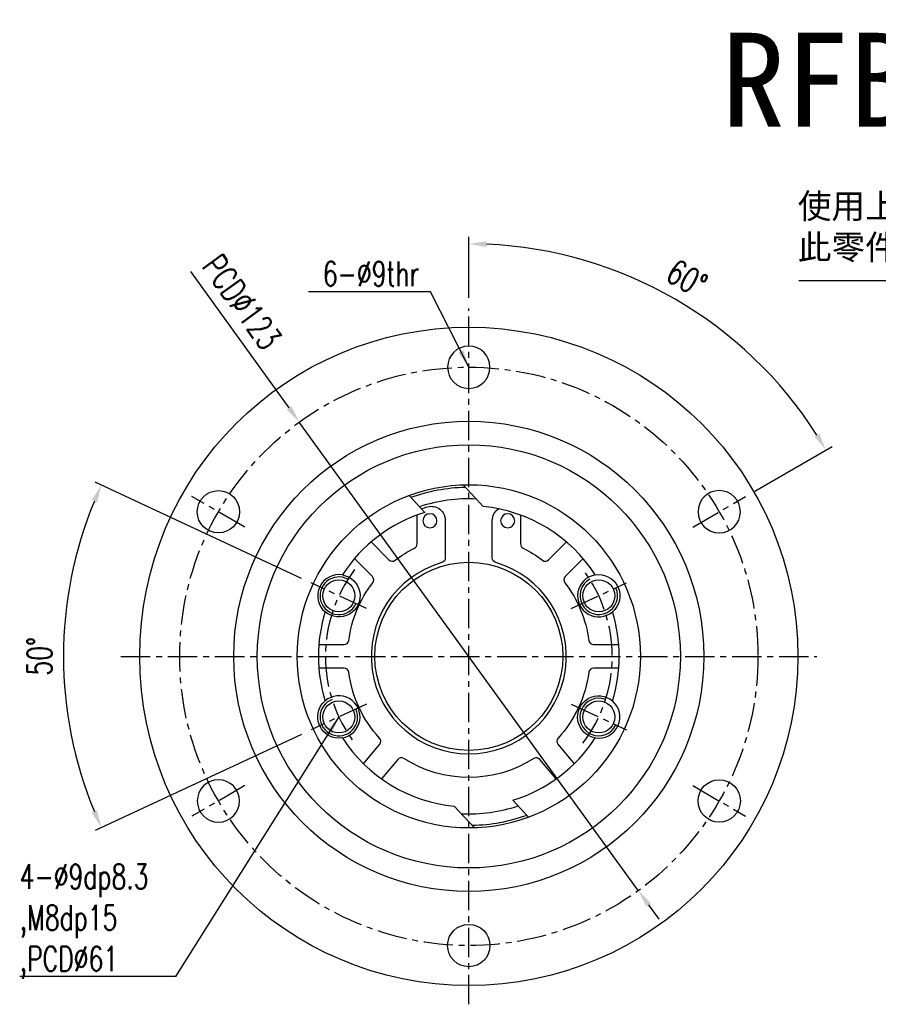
# Model space of a CAD drawing. Header units: millimetres. Extents: x -96 to 288, y -107 to 135.
# Tile 1 of 52: x -96 to 87, y -74 to 135. Entities that reach past the tile are written whole.
import ezdxf
from ezdxf.enums import TextEntityAlignment as Align

# ---------------------------------------------------------------- set-up
doc = ezdxf.new("R2010")
doc.units = ezdxf.units.MM
doc.linetypes.add('CENTER', pattern=[2, 1.25, -0.25, 0.25, -0.25])
for name, color, linetype in [('CHA', 7, 'Continuous'), ('CL', 1, 'CENTER'), ('DIM', 4, 'Continuous'), ('OUT', 3, 'Continuous')]:
    doc.layers.add(name, color=color, linetype=linetype)
doc.styles.add('DIM-7', font='SIMPLEX.shx', dxfattribs={"width": 0.7, "bigfont": 'chineset.shx'})
doc.styles.add('T', font='kaiu.ttf')
doc.dimstyles.new('CNS', dxfattribs={"dimtxt": 3.5, "dimasz": 2.5, "dimexe": 1, "dimexo": 1.5, "dimgap": 0.09, "dimtad": 0, "dimdsep": 46, "dimtxsty": 'DIM-7', "dimcen": 0.09, "dimclrd": 1, "dimclre": 1, "dimclrt": 4, "dimadec": 0, "dimazin": 0, "dimtfac": 1, "dimtix": 1, "dimtmove": 2, "dimatfit": 3, "dimfxl": 1, "dimtvp": 0.971429, "dimtolj": 1, "dimarcsym": 0})

# ---------------------------------------------------------------- blocks, each defined once
blk = doc.blocks.new('*D0')
at = {"layer": 'DEFPOINTS', "color": 0, "linetype": 'Continuous'}
for p in [(-33.53, 15.64), (-85.31, 12.5), (-21.75, 10.14), (-21.75, -10.14), (-33.53, -15.64)]:
    blk.add_point(p, dxfattribs=at)
at = {"layer": 'DIM', "color": 0, "linetype": 'Continuous', "lineweight": -2}
for p, q in [((-35.57, 16.59), (-79.5, 37.07)), ((-35.57, -16.59), (-79.5, -37.07))]:
    blk.add_line(p, q, dxfattribs=at)
blk.add_arc((0, 0), 86.22, 157.4921, 202.5079, dxfattribs=at)
at = {"layer": 'DIM', "color": 0, "linetype": 'Continuous'}
for points in [[(-80.23, 33.26), (-79.08, 32.76), (-78.14, 36.44)], [(-79.08, -32.76), (-80.23, -33.26), (-78.14, -36.44)]]:
    blk.add_solid(points, dxfattribs=at)
at = {"layer": 'DIM', "color": 0, "linetype": 'Continuous', "insert": (-91.32, 0), "char_height": 5.25, "attachment_point": 5, "rotation": 90, "style": 'DIM-7'}
blk.add_mtext('\\A1;50°', dxfattribs=at)
blk = doc.blocks.new('*D1')
at = {"layer": 'DEFPOINTS', "color": 0, "linetype": 'Continuous'}
for p in [(0, 74), (56.39, 67.2), (58.89, 34), (47.63, 27.5), (0, -74)]:
    blk.add_point(p, dxfattribs=at)
at = {"layer": 'DIM', "color": 0, "linetype": 'Continuous', "lineweight": -2}
for p, q in [((0, 76.25), (0, 89.23)), ((60.84, 35.13), (77.27, 44.61))]:
    blk.add_line(p, q, dxfattribs=at)
blk.add_arc((0, 0), 87.73, 32.4494, 87.5506, dxfattribs=at)
at = {"layer": 'DIM', "color": 0, "linetype": 'Continuous'}
for points in [[(3.74, 87.02), (3.76, 88.27), (0, 87.73)], [(74.56, 47.39), (73.5, 46.75), (75.97, 43.86)]]:
    blk.add_solid(points, dxfattribs=at)
at = {"layer": 'DIM', "color": 0, "linetype": 'Continuous', "insert": (46.41, 80.39), "char_height": 5.25, "attachment_point": 5, "rotation": 330, "style": 'DIM-7'}
blk.add_mtext('\\A1;60°', dxfattribs=at)
blk = doc.blocks.new('*D2')
at = {"layer": 'DEFPOINTS', "color": 0, "linetype": 'Continuous'}
for p in [(-36.06, 49.82), (36.06, -49.82)]:
    blk.add_point(p, dxfattribs=at)
at = {"layer": 'DIM', "color": 0, "linetype": 'Continuous', "lineweight": -2}
for p, q in [((-59.22, 81.84), (-38.25, 52.86)), ((36.06, -49.82), (-36.06, 49.82)), ((38.25, -52.86), (40.45, -55.9))]:
    blk.add_line(p, q, dxfattribs=at)
at = {"layer": 'DIM', "color": 0, "linetype": 'Continuous'}
for points in [[(-37.75, 53.23), (-38.76, 52.49), (-36.06, 49.82)], [(38.76, -52.49), (37.75, -53.23), (36.06, -49.82)]]:
    blk.add_solid(points, dxfattribs=at)
at = {"layer": 'DIM', "color": 0, "linetype": 'Continuous', "insert": (-48.24, 75.36), "char_height": 5.25, "attachment_point": 5, "rotation": 305.8922, "style": 'DIM-7'}
blk.add_mtext('\\A1;PCD∅123', dxfattribs=at)

msp = doc.modelspace()

# ---------------------------------------------------------------- linework, layer by layer
at = {"layer": 'CL', "color": 0, "ltscale": 5}
for p, q in [((0, -74), (0, 74)), ((-47.631, 27.5), (-58.89, 34)), ((47.631, 27.5), (58.89, 34)), ((-21.751, 10.143), (-33.533, 15.637)), ((21.751, 10.143), (33.533, 15.637)), ((-74, 0), (74, 0)), ((-21.751, -10.143), (-33.533, -15.637)), ((21.751, -10.143), (33.533, -15.637)), ((-47.631, -27.5), (-58.89, -34)), ((47.631, -27.5), (58.89, -34))]:
    msp.add_line(p, q, dxfattribs=at)
msp.add_circle((0, 0), 61.5, dxfattribs=at)
for start, end in [(142.78174, 217.21826), (322.78174, 37.21826)]:
    msp.add_arc((0, 0), 30.5, start, end, dxfattribs=at)
at = {"layer": 'DIM', "color": 0}
for centre, start, end in [((-27.642, 12.89), 61.2402, 335), ((27.642, 12.89), 118.7598, 25), ((-27.642, -12.89), 111.2402, 25), ((27.642, -12.89), 68.7598, 335)]:
    msp.add_arc(centre, 4, start, end, dxfattribs=at)
at = {"layer": 'OUT', "color": 0}
for p, q in [((-1.186, 36.481), (3.08, 31.851)), ((-9.364, 30.599), (-12.7, 34.219)), ((-11, 23.907), (-11, 30.05)), ((11, 30.05), (11, 23.907)), ((-5, 28.914), (-5, 20.906)), ((5, 20.906), (5, 28.914)), ((-20.79, 24.326), (-16.985, 20.52)), ((16.985, 20.52), (20.79, 24.326)), ((-20.52, 16.985), (-24.326, 20.79)), ((24.326, 20.79), (20.52, 16.985)), ((-31.902, 2.5), (-26.52, 2.5)), ((26.52, 2.5), (31.902, 2.5)), ((-26.52, -2.5), (-31.902, -2.5)), ((31.902, -2.5), (26.52, -2.5)), ((-22.421, -22.831), (-18.962, -18.709)), ((18.962, -18.709), (22.421, -22.831)), ((-15.132, -21.922), (-18.591, -26.045)), ((18.591, -26.045), (15.132, -21.922)), ((9.364, -30.599), (12.7, -34.219)), ((1.186, -36.481), (-3.08, -31.851))]:
    msp.add_line(p, q, dxfattribs=at)
for centre, radius in [((0, 0), 70), ((0, 0), 50), ((0, 0), 45), ((0, 0), 36.5), ((-53.261, 30.75), 4.5), ((0, 0), 20), ((-27.642, 12.89), 3.4), ((27.642, 12.89), 3.4), ((-27.642, -12.89), 3.4), ((27.642, -12.89), 3.4), ((53.261, -30.75), 4.5), ((0, -61.5), 4.5)]:
    msp.add_circle(centre, radius, dxfattribs=at)
at = {"layer": 'OUT', "color": 0, "extrusion": (0, 0, -1)}
for centre, radius in [((0, 61.5), 4.5), ((-53.261, 30.75), 4.5), ((8.269, 28.838), 1.5), ((-8.269, 28.838), 1.5), ((53.261, -30.75), 4.5)]:
    msp.add_circle(centre, radius, dxfattribs=at)
for centre, radius, start, end in [((0, 0), 36, 69.96545, 88.82881), ((0, 0), 33, 72.15396, 74.53399), ((8, 28.914), 3, 74.53399, 180), ((-8, 28.914), 3, 0, 55.17356), ((0, 0), 25.75, 52.5182, 63.34622), ((0, 0), 25.75, 116.65378, 127.4818), ((6, 20.906), 1, 180, 253.98661), ((-6, 20.906), 1, 286.01339, 0), ((27.642, 12.89), 4.5, 99.47089, 310.52911), ((-27.642, 12.89), 4.5, 80.53099, 229.46901), ((0, 0), 25.75, 7.5182, 37.4818), ((0, 0), 25.75, 142.5182, 172.4818), ((0, 0), 25.75, 317.5182, 352.4818), ((0, 0), 25.75, 187.5182, 222.4818), ((-27.642, -12.89), 4.5, 279.47089, 130.52911), ((27.642, -12.89), 4.5, 260.53099, 49.46901), ((0, 0), 25.75, 237.5182, 302.4818), ((0, 0), 36, 249.96545, 268.82881)]:
    msp.add_arc(centre, radius, start, end, dxfattribs=at)
at = {"layer": 'OUT', "color": 0}
for centre, radius, start, end in [((0, 0), 33.5, 87.26974, 108.24075), ((0, 0), 32, 32.78697, 84.47739), ((0, 0), 32, 107.01549, 147.21303), ((-12, 23.907), 1, 296.65378, 0), ((12, 23.907), 1, 180, 243.34622), ((0, 0), 20.75, 106.01339, 73.98661), ((-16.278, 21.227), 1, 225, 307.4818), ((16.278, 21.227), 1, 232.5182, 315), ((-27.642, 12.89), 4.5, 80.53099, 229.46901), ((-21.227, 16.278), 1, 322.5182, 45), ((21.227, 16.278), 1, 135, 217.4818), ((27.642, 12.89), 4.5, 99.47089, 310.52911), ((0, 0), 32, 162.78697, 197.21303), ((0, 0), 32, 342.78697, 17.21303), ((-26.52, 3.5), 1, 270, 352.4818), ((26.52, 3.5), 1, 187.5182, 270), ((-26.52, -3.5), 1, 7.5182, 90), ((26.52, -3.5), 1, 90, 172.4818), ((-27.642, -12.89), 4.5, 279.47089, 130.52911), ((27.642, -12.89), 4.5, 260.53099, 49.46901), ((0, 0), 32, 212.78697, 264.47739), ((-19.728, -18.066), 1, 320, 42.4818), ((0, 0), 32, 287.01549, 327.21303), ((19.728, -18.066), 1, 137.5182, 220), ((-14.366, -22.565), 1, 57.5182, 140), ((14.366, -22.565), 1, 40, 122.4818), ((0, 0), 33.5, 267.26974, 288.24075)]:
    msp.add_arc(centre, radius, start, end, dxfattribs=at)

# ---------------------------------------------------------------- texts
at = {"color": 0, "insert": (69.982, 98.388), "char_height": 5.25, "attachment_point": 1, "style": 'DIM-7'}
msp.add_mtext('{\\fPMingLiU|b0|i0|c136|p18;\\W1;\\C256;使用上請注意！！\\P此零件可與螺帽分離}', dxfattribs=at)
at = {"layer": 'CHA', "style": 'T'}
msp.add_text('RFBY4040', height=20, dxfattribs=at).set_placement((108.114, 122.455), align=Align.MIDDLE)
at = {"layer": 'DIM', "color": 0, "char_height": 5.25, "style": 'DIM-7'}
for s, insert, attachment_point in [('\\A1;6-%%C9thr', (-10.575, 78.748), 9), ('\\A1;4-%%C9dp8.3\\P,M8dp15\\P,PCD%%C61', (-95.537, -44.195), 1)]:
    msp.add_mtext(s, dxfattribs=dict(at, insert=insert, attachment_point=attachment_point))

# ---------------------------------------------------------------- dimensions: what is measured, and where the dimension line sits
at = {"layer": 'DIM', "color": 0, "linetype": 'Continuous'}
dim = msp.add_diameter_dim_2p(p1=(36.055, -49.822), p2=(-36.055, 49.822), text='PCD<>', dimstyle='CNS', override={"dimscale": 1.5, "dimclrd": 0, "dimclre": 0, "dimclrt": 0, "dimtmove": 0}, dxfattribs=at)
dim.commit()
dim.dimension.update_dxf_attribs({"geometry": '*D2', "text_midpoint": (-52.374, 72.373), "dimtype": 163})
for base, line1, line2, picture, middle in [((56.39, 67.203), ((47.631, 27.5), (58.89, 34)), ((0, -74), (0, 74)), '*D1', (46.413, 80.39)), ((-85.313, 12.496), ((-21.751, -10.143), (-33.533, -15.637)), ((-21.751, 10.143), (-33.533, 15.637)), '*D0', (-91.323, 0))]:
    dim = msp.add_angular_dim_2l(base=base, line1=line1, line2=line2, dimstyle='CNS', override={"dimscale": 1.5, "dimclrd": 0, "dimclre": 0, "dimclrt": 0}, dxfattribs=at)
    dim.commit()
    dim.dimension.update_dxf_attribs({"geometry": picture, "text_midpoint": middle})

# ---------------------------------------------------------------- leaders
at = {"layer": 'DIM', "color": 0, "annotation_type": 0, "has_hookline": 1, "hookline_direction": 1}
for points, text_width in [([(155.603, 45), (144.008, 79.868), (140.258, 79.868)], 69.891), ([(0, 61.5), (-8.149, 77.504), (-11.899, 77.504)], 22.05), ([(-27.642, -12.89), (-62.427, -68.08), (-66.177, -68.08)], 29.225)]:
    msp.add_leader(points, dimstyle='CNS', override={"dimscale": 1.5, "dimgap": 0.09, "dimtad": 1, "dimclrd": 0, "dimclre": 4}, dxfattribs=dict(at, text_width=text_width))

doc.saveas('drawing.dxf')
